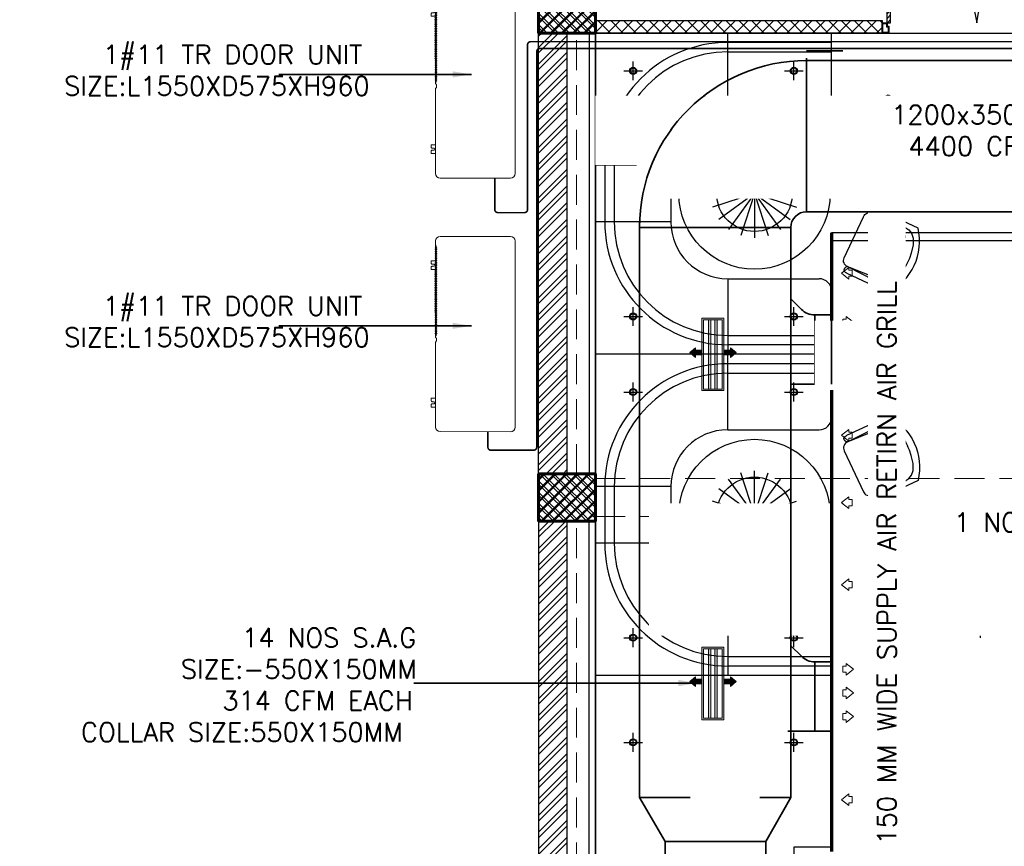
# Model space of a CAD drawing. Header units: inches. Extents: x 110711 to 158499, y 12149 to 19253.
# Tile 7 of 46: x 123003 to 123316, y 17923 to 18185. Entities that reach past the tile are written whole.
import ezdxf

# ---------------------------------------------------------------- set-up
doc = ezdxf.new("R2010")
doc.units = ezdxf.units.IN
doc.header["$MEASUREMENT"] = 0
doc.linetypes.add('HIDDEN', pattern=[0.375, 0.25, -0.125])
doc.layers.add('15w led', color=7, linetype='Continuous', true_color=0xe600e6)
for name, color, linetype, lineweight in [('AC DUCT', 5, 'Continuous', 35), ('HVAC SERVICE', 7, 'Continuous', 35), ('HVAC TEXT PP', 7, 'Continuous', 20), ('PD_COLUMN', 2, 'Continuous', 60), ('PD_ELEVATION_03', 80, 'Continuous', 25), ('PD_HATCH', 45, 'Continuous', 9), ('SAG', 140, 'Continuous', 20)]:
    doc.layers.add(name, color=color, linetype=linetype, lineweight=lineweight)
for name, color, linetype in [('AC REF. PIPE', 1, 'Continuous'), ('AR PLANS', 7, 'Continuous'), ('PD_LIGHTING', 23, 'Continuous'), ('PP-HVAC ODU', 6, 'Continuous')]:
    doc.layers.add(name, color=color, linetype=linetype)
doc.layers.add('PD_BASE', color=8, linetype='Continuous', transparency=0.5)
doc.styles.get("Standard").update_dxf_attribs({"font": 'romans.shx', "height": 6})
doc.dimstyles.new('ISO-10', dxfattribs={"dimtxt": 6, "dimasz": 0.5, "dimexe": 1.25, "dimexo": 0.625, "dimtad": 1, "dimtoh": 1, "dimdec": 1, "dimlunit": 4, "dimtxsty": 'Standard', "dimblk": 'ARCHTICK', "dimcen": 2.5, "dimclrt": 3, "dimadec": 0, "dimazin": 0, "dimtfac": 1, "dimtdec": 1, "dimtmove": 1, "dimatfit": 3, "dimfxl": 1, "dimarcsym": 0})
pattern_1 = [(45, (145443.2833, 25769.4912), (-1.767766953, 1.767766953), []), (135, (145443.2833, 25769.4912), (-1.767766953, -1.767766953), [])]

# ---------------------------------------------------------------- blocks, each defined once
blk = doc.blocks.new('columns2')
at = {"layer": 'PD_HATCH'}
h = blk.add_hatch(dxfattribs=at)
h.set_pattern_fill('ANSI37', color=175, scale=20)
h.paths.add_polyline_path([(387, -250), (387, -268), (369, -268), (369, -250)])
h.paths.add_polyline_path([(18, 0), (18, -15), (0, -15), (0, 0)])
h.paths.add_polyline_path([(18, -828), (18, -813), (0, -813), (0, -828)])
h.paths.add_polyline_path([(201, -870), (186, -870), (186, -888), (201, -888)])
h.paths.add_polyline_path([(570, -870), (555, -870), (555, -888), (570, -888)])
h.paths.add_polyline_path([(754.5, -870), (739.5, -870), (739.5, -888), (754.5, -888)])
h.paths.add_polyline_path([(934.5, -870), (919.5, -870), (919.5, -888), (934.5, -888)])
h.paths.add_polyline_path([(385.5, -870), (370.5, -870), (370.5, -888), (385.5, -888)])
h.paths.add_polyline_path([(201, 42), (186, 42), (186, 60), (201, 60)])
h.paths.add_polyline_path([(387, -578), (387, -560), (369, -560), (369, -578)])
h.paths.add_polyline_path([(1116, -731.5), (1116, -716.5), (1098, -716.5), (1098, -731.5)])
h.paths.add_polyline_path([(1116, -111.5), (1116, -96.5), (1098, -96.5), (1098, -111.5)])
h.paths.add_polyline_path([(1116, -561.5), (1116, -576.5), (1098, -576.5), (1098, -561.5)])
h.paths.add_polyline_path([(1116, -251.5), (1116, -266.5), (1098, -266.5), (1098, -251.5)])
h.paths.add_polyline_path([(0, -731.5), (0, -716.5), (18, -716.5), (18, -731.5)])
h.paths.add_polyline_path([(0, -111.5), (0, -96.5), (18, -96.5), (18, -111.5)])
h.paths.add_polyline_path([(0, -406.5), (0, -421.5), (18, -421.5), (18, -406.5)])
h.paths.add_polyline_path([(0, -561.5), (0, -576.5), (18, -576.5), (18, -561.5)])
h.paths.add_polyline_path([(0, -251.5), (0, -266.5), (18, -266.5), (18, -251.5)])
h.paths.add_polyline_path([(993, -111.5), (993, -99.5), (984, -99.5), (984, -111.5)])
h.paths.add_polyline_path([(993, -189.5), (993, -201.5), (984, -201.5), (984, -189.5)])
h.paths.add_polyline_path([(903, -111.5), (903, -99.5), (912, -99.5), (912, -111.5)])
h.paths.add_polyline_path([(903, -189.5), (903, -201.5), (912, -201.5), (912, -189.5)])
h.paths.add_polyline_path([(75, -870), (60, -870), (60, -888), (75, -888)])
h.paths.add_polyline_path([(1116, -870), (1101, -870), (1101, -888), (1116, -888)])
h.paths.add_polyline_path([(75, 42), (60, 42), (60, 60), (75, 60)])
h.paths.add_polyline_path([(570, 42), (555, 42), (555, 60), (570, 60)])
h.paths.add_polyline_path([(754.5, 42), (739.5, 42), (739.5, 60), (754.5, 60)])
h.paths.add_polyline_path([(934.5, 42), (919.5, 42), (919.5, 60), (934.5, 60)])
h.paths.add_polyline_path([(385.5, 42), (370.5, 42), (370.5, 60), (385.5, 60)])
h.paths.add_polyline_path([(1116, 42), (1101, 42), (1101, 60), (1116, 60)])
h.paths.add_polyline_path([(738, -250), (738, -268), (756, -268), (756, -250)])
h.paths.add_polyline_path([(756, -578), (756, -560), (738, -560), (738, -578)])
at = {"layer": 'PD_COLUMN', "color": 175}
for points in [[(0, -111.5), (0, -96.5), (18, -96.5), (18, -111.5)], [(0, -251.5), (0, -266.5), (18, -266.5), (18, -251.5)]]:
    blk.add_lwpolyline(points, close=True, dxfattribs=at)
at = {"layer": 'PD_HATCH', "color": 175, "linetype": 'HIDDEN', "ltscale": 38}
for p, q in [((0, -251.5), (0, -111.5)), ((12, -251.5), (12, -111.5)), ((18, -253), (187.5, -253)), ((18, -265), (187.5, -265)), ((0, -406.5), (0, -266.5)), ((12, -406.5), (12, -266.5))]:
    blk.add_line(p, q, dxfattribs=at)
blk = doc.blocks.new('PENDANT LIGHT')
at = {"color": 8}
for q in [(-4.42, 13.24), (-0.1, 13.93), (4.23, 13.24), (-8.33, 11.26), (8.13, 11.26), (-11.42, 8.16), (11.23, 8.16), (-13.41, 4.26), (13.22, 4.26), (-14.1, -0.07), (-13.41, -4.4), (-11.42, -8.3), (-8.33, -11.4), (-4.42, -13.39), (-0.1, -14.07), (4.23, -13.39), (8.13, -11.4), (11.23, -8.3), (13.22, -4.4), (13.9, -0.07)]:
    blk.add_line((-0.1, -0.07), q, dxfattribs=at)
blk.add_circle((-0.1, -0.07), 12, dxfattribs=at)
blk = doc.blocks.new('ight 18w')
at = {"color": 8, "lineweight": 25}
for p, q in [((6, 0), (-6, 0)), ((0, 6), (0, -6))]:
    blk.add_line(p, q, dxfattribs=at)
for radius in [4.5, 3.75]:
    blk.add_circle((0, 0), radius, dxfattribs=at)
blk = doc.blocks.new('GFHFGSDF')
at = {"color": 8, "lineweight": 25}
for p, q in [((-3, 0), (3, 0)), ((0, -3), (0, 3))]:
    blk.add_line(p, q, dxfattribs=at)
for radius in [1.12, 0.938]:
    blk.add_circle((0, 0), radius, dxfattribs=at)
blk = doc.blocks.new('door')
h = blk.add_hatch()
h.set_pattern_fill('ANSI31', color=8, scale=10, style=0)
h.set_pattern_definition([(45, (10752.127, -6120.4824), (-0.883883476, 0.883883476), [])])
edge = h.paths.add_edge_path()
edge.add_arc((-14403.84, -18781.42), 31.42, 180, 182.3452)
edge.add_line((-14435.23, -18782.7), (-14403.84, -18782.7))
edge.add_line((-14403.84, -18782.7), (-14403.84, -18781.42))
edge.add_line((-14403.84, -18781.42), (-14435.26, -18781.42))
h = blk.add_hatch()
h.set_pattern_fill('ANSI31', color=8, scale=10, style=0)
h.set_pattern_definition([(45, (10752.127, -6123.4768), (-0.883883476, 0.883883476), [])])
edge = h.paths.add_edge_path()
edge.add_arc((-14403.84, -18848.7), 31.42, 177.6548, 180, ccw=False)
edge.add_line((-14435.23, -18847.41), (-14403.84, -18847.41))
edge.add_line((-14403.84, -18847.41), (-14403.84, -18848.7))
edge.add_line((-14403.84, -18848.7), (-14435.26, -18848.7))
at = {"color": 8}
for p, q in [((-14403.84, -18781.42), (-14435.26, -18781.42)), ((-14403.84, -18780.13), (-14403.84, -18782.7)), ((-14403.84, -18782.7), (-14435.23, -18782.7)), ((-14403.84, -18847.41), (-14435.23, -18847.41)), ((-14403.84, -18849.98), (-14403.84, -18847.41)), ((-14403.84, -18848.7), (-14435.26, -18848.7))]:
    blk.add_line(p, q, dxfattribs=at)
for points in [[(-14399.98, -18782.06), (-14399.98, -18779.49), (-14403.84, -18779.49), (-14403.84, -18781.42), (-14402.55, -18781.42), (-14402.55, -18782.06), (-14399.98, -18782.06)], [(-14399.98, -18848.05), (-14399.98, -18850.62), (-14403.84, -18850.62), (-14403.84, -18848.7), (-14402.55, -18848.7), (-14402.55, -18848.05), (-14399.98, -18848.05)]]:
    blk.add_lwpolyline(points, dxfattribs=at)
for points in [[(-14400.24, -18781.8), (-14400.24, -18779.74), (-14403.58, -18779.74), (-14403.58, -18781.16), (-14402.3, -18781.16), (-14402.3, -18781.8)], [(-14400.24, -18848.31), (-14400.24, -18850.37), (-14403.58, -18850.37), (-14403.58, -18848.95), (-14402.3, -18848.95), (-14402.3, -18848.31)]]:
    blk.add_lwpolyline(points, close=True, dxfattribs=at)
for centre, radius, start, end in [((-14399.51, -18779.61), 35.79, 182.8848, 263.0539), ((-14399.87, -18850.35), 35.42, 96.4258, 177.3294)]:
    blk.add_arc(centre, radius, start, end, dxfattribs=at)
blk = doc.blocks.new('A$C57124B3B')
at = {"color": 8}
for p, q in [((45.6, 504.4), (45.6, 108.7)), ((664.8, 108.7), (664.8, 505.8))]:
    blk.add_line(p, q, dxfattribs=at)
for points in [[(100.1, 525.3), (95.1, 530.4), (90.5, 534.4), (86, 537.4), (81.9, 539.5), (78.1, 540.8), (74.6, 541.6), (71.3, 541.8), (68.3, 541.7), (65.6, 541.4), (63.1, 540.9), (60.9, 540.1), (58.9, 539.2), (57, 538), (55.4, 536.7), (53.9, 535.2), (52.5, 533.5), (51.2, 531.6), (50.1, 529.3), (49, 526.2), (47.9, 521.9), (47, 516.3), (46.1, 509.1), (45.8, 505.8)], [(100.1, 525.3), (91.7, 265), (90, 207.1), (95.2, 175.5), (111, 140.4), (142.7, 110.5), (197.1, 85.9), (269.1, 70.1), (318.3, 64.9), (356.9, 64.9)], [(610.4, 525.3), (618.8, 265), (620.6, 207.1), (615.3, 175.5), (599.5, 140.4), (567.9, 110.5), (513.4, 85.9), (441.4, 70.1), (392.2, 64.9), (353.6, 64.9)], [(610.4, 525.3), (615.4, 530.4), (620.1, 534.4), (624.5, 537.4), (628.6, 539.5), (632.4, 540.8), (636, 541.6), (639.2, 541.8), (642.2, 541.7), (644.9, 541.4), (647.4, 540.9), (649.6, 540.1), (651.7, 539.2), (653.5, 538), (655.1, 536.7), (656.6, 535.2), (658, 533.5), (659.3, 531.6), (660.5, 529.3), (661.5, 526.2), (662.6, 521.9), (663.5, 516.3), (664.4, 509.1), (664.8, 505.8)]]:
    blk.add_lwpolyline(points, dxfattribs=at)
blk.add_lwpolyline([(353.4, 143.9), (309.5, 143.9), (260.3, 150.9), (165.5, 175.5), (135.6, 193), (116.3, 221.1), (100.2, 522.3, -0.429937), (157.5, 582.7), (552.9, 582.7, -0.429937), (610.2, 522.3), (594.1, 221.1), (574.7, 193), (544.9, 175.5), (450, 150.9), (400.9, 143.9), (356.9, 143.9)], format="xyb", dxfattribs=at)
blk.add_arc((355.2, 498.7), 498, 231.56297, 308.43703, dxfattribs=at)
blk = doc.blocks.new('FIXEDSEATING012')
at = {"color": 8}
for p, q in [((0, 0), (0, -102)), ((75, 0), (0, 0)), ((42, -24), (42, 0)), ((75, -3), (75, 0)), ((75, -3), (42, -3)), ((75, -20), (75, -3)), ((42, -6), (75, -6)), ((42, -24), (71, -24)), ((24, -42), (0, -42)), ((3, -42), (3, -60)), ((6, -42), (6, -60)), ((24, -42), (24, -60)), ((24, -60), (0, -60)), ((42, -78), (71, -78)), ((42, -78), (42, -102)), ((75, -102), (75, -82)), ((42, -96), (75, -96)), ((75, -99), (42, -99)), ((75, -102), (0, -102))]:
    blk.add_line(p, q, dxfattribs=at)
blk.add_circle((50.51, -51), 24, dxfattribs=at)
for centre, radius, start, end in [((42, -42), 39, 90, 180), ((42, -42), 36, 90, 180), ((71, -20), 4, 270, 0), ((42, -42), 18, 90, 180), ((42, -60), 39, 180, 270), ((42, -60), 36, 180, 270), ((42, -60), 18, 180, 270), ((71, -82), 4, 0, 90)]:
    blk.add_arc(centre, radius, start, end, dxfattribs=at)
at = {"color": 8, "extrusion": (0, 0, -1), "yscale": 0.03640297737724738, "zscale": -0.03640297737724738}
for p, xscale, rotation in [((-95.77, -16.47), 0.03640297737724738, 245), ((-95.77, -85.53), -0.03640297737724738, 295)]:
    blk.add_blockref('A$C57124B3B', p, dxfattribs=dict(at, xscale=xscale, rotation=rotation))
blk = doc.blocks.new('FF')
at = {"layer": 'PD_BASE'}
h = blk.add_hatch(dxfattribs=at)
h.set_pattern_fill('ANSI32', color=8, scale=10)
h.set_pattern_definition([(45, (5.85, -834.2493), (-2.65165, 2.65165), []), (45, (7.6176, -834.2493), (-2.65165, 2.65165), [])])
h.paths.add_polyline_path([(9, -791.5), (0, -791.5), (0, -873), (9, -873)])
h.paths.add_polyline_path([(370.5, -939), (201, -939), (201, -948), (370.5, -948)])
h.paths.add_polyline_path([(555, -939), (385.5, -939), (385.5, -948), (555, -948)])
h.paths.add_polyline_path([(9, -75), (0, -75), (0, -156.5), (9, -156.5)])
h.paths.add_polyline_path([(9, -171.5), (0, -171.5), (0, -311.5), (9, -311.5)])
h.paths.add_polyline_path([(9, -326.5), (0, -326.5), (0, -466.5), (9, -466.5)])
h.paths.add_polyline_path([(9, -481.5), (0, -481.5), (0, -621.5), (9, -621.5)])
h.paths.add_polyline_path([(9, -636.5), (0, -636.5), (0, -776.5), (9, -776.5)])
h.paths.add_polyline_path([(1101, 0), (934.5, 0), (934.5, -9), (1101, -9)])
h.paths.add_polyline_path([(919.5, 0), (754.5, 0), (754.5, -9), (919.5, -9)])
h.paths.add_polyline_path([(739.5, 0), (570, 0), (570, -9), (739.5, -9)])
h.paths.add_polyline_path([(555, 0), (385.5, 0), (385.5, -9), (555, -9)])
h.paths.add_polyline_path([(186, 0), (75, 0), (75, -9), (186, -9)])
h.paths.add_polyline_path([(60, 0), (0, 0), (0, -60), (9, -60), (9, -9), (60, -9)])
h.paths.add_polyline_path([(9, -888), (0, -888), (0, -948), (60, -948), (60, -939), (9, -939)])
h.paths.add_polyline_path([(186, -939), (75, -939), (75, -948), (186, -948)])
h.paths.add_polyline_path([(594.75, -939), (570, -939), (570, -948), (594.75, -948)])
h.paths.add_polyline_path([(739.5, -939), (714.75, -939), (714.75, -948), (739.5, -948)])
h.paths.add_polyline_path([(777, -939), (754.5, -939), (754.5, -948), (777, -948)])
h.paths.add_polyline_path([(919.5, -939), (897, -939), (897, -948), (919.5, -948)])
h.paths.add_polyline_path([(957, -939), (934.5, -939), (934.5, -948), (957, -948)])
h.paths.add_polyline_path([(1101, -939), (1077, -939), (1077, -948), (1101, -948)])
h.paths.add_polyline_path([(1116, -930), (1107, -930)])
h.paths.add_polyline_path([(1116, -791.5), (1107, -791.5), (1107, -930), (1116, -930)])
h.paths.add_polyline_path([(1116, -636.5), (1107, -636.5), (1107, -776.5), (1116, -776.5)])
h.paths.add_polyline_path([(1116, -326.5), (1107, -326.5), (1107, -621.5), (1116, -621.5)])
h.paths.add_polyline_path([(1116, -18), (1107, -18), (1107, -156.5), (1116, -156.5)])
h.paths.add_polyline_path([(1098, -159.5), (993, -159.5), (993, -168.5), (1098, -168.5)])
h.paths.add_polyline_path([(993, -171.5), (984, -171.5), (984, -249.5), (993, -249.5)])
h.paths.add_polyline_path([(984, -159.5), (912, -159.5), (912, -168.5), (984, -168.5)])
h.paths.add_polyline_path([(912, -171.5), (903, -171.5), (903, -249.5), (912, -249.5)])
h.paths.add_polyline_path([(903, -159.5), (822, -159.5), (822, -261.5), (849, -261.5), (849, -252.5), (831, -252.5), (831, -168.5), (903, -168.5)])
h.paths.add_polyline_path([(903, -252.5), (885, -252.5), (885, -261.5), (903, -261.5)], flags=17)
h.paths.add_polyline_path([(930, -252.5), (912, -252.5), (912, -261.5), (930, -261.5)])
h.paths.add_polyline_path([(984, -252.5), (966, -252.5), (966, -261.5), (984, -261.5)])
h.paths.add_polyline_path([(993, -261.5), (984, -261.5), (984, -324.5), (993, -324.5)])
h.paths.add_polyline_path([(1116, -310.5), (1107, -310.5), (1107, -311.5), (1116, -311.5)])
h.paths.add_polyline_path([(1116, -171.5), (1107, -171.5), (1107, -190.5), (1116, -190.5)])
h.paths.add_polyline_path([(237.75, -9), (237.75, 0), (201, 0), (201, -9)])
h.paths.add_polyline_path([(333.75, 0), (333.75, -9), (370.5, -9), (370.5, 0)])
h = blk.add_hatch(dxfattribs=at)
h.set_pattern_fill('ANSI37', color=8, scale=20)
h.set_pattern_definition(pattern_1)
h.paths.add_polyline_path([(0, -171.5), (0, -156.5), (18, -156.5), (18, -171.5)])
h = blk.add_hatch(dxfattribs=at)
h.set_pattern_fill('ANSI37', color=8, scale=23)
h.set_pattern_definition([(45, (-130667.9912, -18352.4268), (-2.032931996, 2.032931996), []), (135, (-130667.9912, -18352.4268), (-2.032931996, -2.032931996), [])])
h.paths.add_polyline_path([(108.99, -167.5), (18, -167.5), (18, -171.5), (108.99, -171.5)])
h.paths.add_polyline_path([(258.95, -171.5), (258.95, -167.5), (168.93, -167.5), (168.93, -171.5)])
h = blk.add_hatch(dxfattribs=at)
h.set_pattern_fill('ANSI37', color=8, scale=20)
h.set_pattern_definition(pattern_1)
h.paths.add_polyline_path([(0, -311.5), (0, -326.5), (18, -326.5), (18, -311.5)])
at = {"layer": 'PD_BASE', "color": 8, "lineweight": 30}
for p, q in [((0, -311.5), (0, -171.5)), ((9, -171.5), (9, -311.5)), ((0, -326.5), (0, -466.5)), ((9, -326.5), (9, -466.5))]:
    blk.add_line(p, q, dxfattribs=at)
at = {"layer": 'PD_BASE', "color": 8}
for points in [[(0, -171.5), (0, -156.5), (18, -156.5), (18, -171.5)], [(18, -167.5), (108.98, -167.5), (108.98, -171.5), (18, -171.5)], [(16, -171.5), (16, -311.5), (18, -311.5), (18, -171.5)], [(0, -311.5), (0, -326.5), (18, -326.5), (18, -311.5)], [(16, -466.5), (16, -326.5), (18, -326.5), (18, -466.5)]]:
    blk.add_lwpolyline(points, close=True, dxfattribs=at)
at = {"layer": 'PD_ELEVATION_03', "color": 8}
blk.add_lwpolyline([(287.45, -171.5), (287.45, -167), (263.45, -167), (263.45, -122.5), (369, -122.5), (369, -172.5), (443, -172.5), (443, -220.5), (369, -220.5), (369, -237.5), (93, -237.5), (93, -430), (81, -430), (81, -671.5), (93, -671.5), (93, -930), (18, -930), (18, -621.5), (9, -621.5), (9, -481.5), (18, -481.5), (18, -171.5), (93, -171.5), (287.45, -171.5)], dxfattribs=at)
at = {"layer": '15w led', "xscale": -0.5, "yscale": 0.5, "zscale": 0.5, "rotation": 90}
for p in [(140.25, -276), (140.25, -360.5)]:
    blk.add_blockref('ight 18w', p, dxfattribs=at)
at = {"layer": '15w led', "color": 8, "xscale": -0.5, "yscale": 0.5, "zscale": 0.5, "rotation": 89.99999999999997}
blk.add_blockref('ight 18w', (140.25, -360.5), dxfattribs=at)
at = {"layer": 'PD_BASE', "color": 8, "ltscale": 25, "xscale": -0.842675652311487, "yscale": 0.842675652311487, "zscale": 0.842675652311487, "rotation": 89.99999999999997}
blk.add_blockref('door', (-15716.04, -12306.01), dxfattribs=at)
at = {"layer": 'PD_BASE', "color": 8}
for p in [(18, -171.5), (18, -273.5)]:
    blk.add_blockref('FIXEDSEATING012', p, dxfattribs=at)
at = {"layer": 'PD_LIGHTING', "color": 8}
for name, p in [('GFHFGSDF', (30, -183.5)), ('GFHFGSDF', (81, -183.5)), ('PENDANT LIGHT', (68.61, -222.43)), ('GFHFGSDF', (30, -261.5)), ('GFHFGSDF', (81, -261.5)), ('GFHFGSDF', (30, -285.5)), ('GFHFGSDF', (81, -285.5)), ('PENDANT LIGHT', (68.61, -324.43)), ('GFHFGSDF', (30, -363.5)), ('GFHFGSDF', (81, -363.5)), ('GFHFGSDF', (30, -396.75)), ('GFHFGSDF', (81, -396.75))]:
    blk.add_blockref(name, p, dxfattribs=at)
at = {"layer": 'PD_LIGHTING'}
blk.add_blockref('GFHFGSDF', (140.53, -204.5), dxfattribs=at)
blk = doc.blocks.new('zw$BF43')
at = {"layer": 'PP-HVAC ODU', "lineweight": 13}
for p, q in [((23.3, 395), (444.9, 395)), ((444.9, 395), (450.9, 390.6)), ((463.4, 390.6), (470, 395)), ((470, 395), (947.5, 395)), ((0, 22.9), (0.4, 372.1)), ((450.9, 390.6), (463.4, 390.6)), ((970.4, 372.1), (970, 22.9)), ((947.1, 0), (22.9, 0))]:
    blk.add_line(p, q, dxfattribs=at)
for points in [[(138.6, 403.8, 1.000274), (149.2, 403.8), (149.2, 411.3, -0.414298), (154.9, 417.1), (166, 417.1), (166, 395), (121.7, 395), (121.7, 417.1), (132.8, 417.1, -0.414214), (138.6, 411.3), (138.6, 403.8)], [(805, 395), (805, 417.1), (816.1, 417.1, -0.414214), (821.8, 411.3), (821.8, 403.8)], [(821.8, 403.8, 1.000274), (832.4, 403.8), (832.4, 411.3, -0.414298), (838.2, 417.1), (849.2, 417.1), (849.2, 395)]]:
    blk.add_lwpolyline(points, format="xyb", dxfattribs=at)
blk.add_lwpolyline([(923.3, 391.5), (477.2, 391.5, -0.994454), (477.2, 393.8), (923.3, 393.8, -0.993678)], format="xyb", close=True, dxfattribs=at)
for points in [[(488.7, 389.3), (487, 389.3), (487, 396.2), (488.7, 396.2)], [(497.5, 389.3), (495.9, 389.3), (495.9, 396.2), (497.5, 396.2)], [(506.4, 389.3), (504.7, 389.3), (504.7, 396.2), (506.4, 396.2)], [(515.2, 389.3), (513.6, 389.3), (513.6, 396.2), (515.2, 396.2)], [(524.1, 389.3), (522.4, 389.3), (522.4, 396.2), (524.1, 396.2)], [(532.9, 389.3), (531.3, 389.3), (531.3, 396.2), (532.9, 396.2)], [(541.8, 389.3), (540.1, 389.3), (540.1, 396.2), (541.8, 396.2)], [(550.6, 389.3), (549, 389.3), (549, 396.2), (550.6, 396.2)], [(559.5, 389.3), (557.8, 389.3), (557.8, 396.2), (559.5, 396.2)], [(568.3, 389.3), (566.7, 389.3), (566.7, 396.2), (568.3, 396.2)], [(577.2, 389.3), (575.5, 389.3), (575.5, 396.2), (577.2, 396.2)], [(586, 389.3), (584.4, 389.3), (584.4, 396.2), (586, 396.2)], [(594.9, 389.3), (593.2, 389.3), (593.2, 399.4), (594.9, 399.4)], [(603.7, 389.3), (602.1, 389.3), (602.1, 399.4), (603.7, 399.4)], [(612.6, 389.3), (610.9, 389.3), (610.9, 399.4), (612.6, 399.4)], [(621.4, 389.3), (619.8, 389.3), (619.8, 399.4), (621.4, 399.4)], [(630.3, 389.3), (628.6, 389.3), (628.6, 399.4), (630.3, 399.4)], [(639.1, 389.3), (637.5, 389.3), (637.5, 399.4), (639.1, 399.4)], [(648, 389.3), (646.3, 389.3), (646.3, 399.4), (648, 399.4)], [(656.8, 389.3), (655.2, 389.3), (655.2, 399.4), (656.8, 399.4)], [(665.7, 389.3), (664, 389.3), (664, 399.4), (665.7, 399.4)], [(674.5, 389.3), (672.9, 389.3), (672.9, 399.4), (674.5, 399.4)], [(683.4, 389.3), (681.7, 389.3), (681.7, 399.4), (683.4, 399.4)], [(692.3, 389.3), (690.6, 389.3), (690.6, 399.4), (692.3, 399.4)], [(701.1, 389.3), (699.4, 389.3), (699.4, 399.4), (701.1, 399.4)], [(710, 389.3), (708.3, 389.3), (708.3, 399.4), (710, 399.4)], [(718.8, 389.3), (717.1, 389.3), (717.1, 399.4), (718.8, 399.4)], [(727.7, 389.3), (726, 389.3), (726, 399.4), (727.7, 399.4)], [(736.5, 389.3), (734.8, 389.3), (734.8, 399.4), (736.5, 399.4)], [(745.4, 389.3), (743.7, 389.3), (743.7, 399.4), (745.4, 399.4)], [(754.2, 389.3), (752.5, 389.3), (752.5, 399.4), (754.2, 399.4)], [(763.1, 389.3), (761.4, 389.3), (761.4, 399.4), (763.1, 399.4)], [(771.9, 389.3), (770.2, 389.3), (770.2, 399.4), (771.9, 399.4)], [(780.8, 389.3), (779.1, 389.3), (779.1, 399.4), (780.8, 399.4)], [(789.6, 389.3), (787.9, 389.3), (787.9, 399.4), (789.6, 399.4)], [(798.5, 389.3), (796.8, 389.3), (796.8, 399.4), (798.5, 399.4)], [(807.3, 389.3), (805.6, 389.3), (805.6, 399.4), (807.3, 399.4)], [(816.2, 389.3), (814.5, 389.3), (814.5, 396.2), (816.2, 396.2)], [(825, 389.3), (823.3, 389.3), (823.3, 396.2), (825, 396.2)], [(833.9, 389.3), (832.2, 389.3), (832.2, 396.2), (833.9, 396.2)], [(842.7, 389.3), (841, 389.3), (841, 396.2), (842.7, 396.2)], [(851.6, 389.3), (849.9, 389.3), (849.9, 396.2), (851.6, 396.2)], [(860.4, 389.3), (858.8, 389.3), (858.8, 396.2), (860.4, 396.2)], [(869.3, 389.3), (867.6, 389.3), (867.6, 396.2), (869.3, 396.2)], [(878.1, 389.3), (876.5, 389.3), (876.5, 396.2), (878.1, 396.2)], [(887, 389.3), (885.3, 389.3), (885.3, 396.2), (887, 396.2)], [(895.8, 389.3), (894.1, 389.3), (894.1, 396.2), (895.8, 396.2)], [(904.7, 389.3), (903, 389.3), (903, 396.2), (904.7, 396.2)], [(913.5, 389.3), (911.9, 389.3), (911.9, 396.2), (913.5, 396.2)]]:
    blk.add_lwpolyline(points, close=True, dxfattribs=at)
for centre, start, end in [((23.3, 372.1), 90, 179.857), ((947.5, 372.1), 0, 90), ((22.9, 22.9), 180, 270), ((947.1, 22.9), 270, 0)]:
    blk.add_arc(centre, 22.9, start, end, dxfattribs=at)
blk = doc.blocks.new('_ArchTick')
at = {"color": 0, "linetype": 'ByBlock', "const_width": 0.15}
blk.add_lwpolyline([(-0.5, -0.5), (0.5, 0.5)], dxfattribs=at)
blk = doc.blocks.new('zw$AA05')
at = {"layer": 'SAG'}
for p, q in [((-2.44, 0), (-1.23, 1.03)), ((-2.44, 0), (-1.23, -1.03)), ((-1.23, 1.03), (-1.23, 0.5)), ((-1.23, 0.5), (0, 0.5)), ((0, 0.5), (0, 0)), ((0, -0.5), (0, 0)), ((-1.23, -1.03), (-1.23, -0.5)), ((-1.23, -0.5), (0, -0.5))]:
    blk.add_line(p, q, dxfattribs=at)
blk = doc.blocks.new('zw$8A54')
at = {"layer": 'SAG'}
h = blk.add_hatch(color=256, dxfattribs=at)
h.dxf.hatch_style = 1
h.paths.add_polyline_path([(-4.13, -11.5), (2.87, -11.5), (2.87, 11.5), (-4.13, 11.5)])
h.paths.add_polyline_path([(-3.63, -11), (2.37, -11), (2.37, 11), (-3.63, 11)], flags=16)
h = blk.add_hatch(color=256, dxfattribs=at)
h.dxf.hatch_style = 1
h.paths.add_polyline_path([(-0.01, -11), (-0.01, 11), (0.74, 11), (0.74, -11)])
h.paths.add_polyline_path([(-2.01, -11), (-2.01, 11), (-1.25, 11), (-1.25, -11)])
h = blk.add_hatch(color=256, dxfattribs=at)
h.dxf.hatch_style = 1
h.paths.add_polyline_path([(-7.91, 0.6), (-6.1, 2.14), (-6.1, 1.35), (-4.26, 1.35), (-4.26, 0.6), (-4.26, -0.14), (-6.1, -0.14), (-6.1, -0.94)])
h = blk.add_hatch(color=256, dxfattribs=at)
h.dxf.hatch_style = 1
h.paths.add_polyline_path([(3.13, -0.14), (4.97, -0.14), (4.97, -0.94), (6.78, 0.6), (4.97, 2.14), (4.97, 1.35), (3.13, 1.35), (3.13, 0.6)])
at = {"color": 1}
for points in [[(-4.13, 11.5), (2.87, 11.5), (2.87, -11.5), (-4.13, -11.5)], [(2.37, -11), (-3.63, -11), (-3.63, 11), (2.37, 11)], [(-2.01, 11), (-1.25, 11), (-1.25, -11), (-2.01, -11)], [(0.74, 11), (0, 11), (0, -11), (0.74, -11)]]:
    blk.add_lwpolyline(points, close=True, dxfattribs=at)
for points in [[(-2.01, 11), (-1.25, 11), (-1.25, -11), (-2.01, -11)], [(-0.01, 11), (0.74, 11), (0.74, -11), (-0.01, -11)]]:
    blk.add_lwpolyline(points, close=True)
at = {"layer": 'SAG'}
for points in [[(-4.13, 11.5), (2.87, 11.5), (2.87, -11.5), (-4.13, -11.5)], [(-3.63, 11), (2.37, 11), (2.37, -11), (-3.63, -11)]]:
    blk.add_lwpolyline(points, close=True, dxfattribs=at)
for points in [[(-2.12, -11), (-3.63, -11), (-3.63, 11), (-2.12, 11)], [(-1.22, 11), (0, 11)], [(1.1, 11), (2.37, 11), (2.37, -11), (1.1, -11)], [(0, -11), (-1.22, -11)]]:
    blk.add_lwpolyline(points, dxfattribs=at)
at = {"layer": 'SAG', "yscale": 1.5, "zscale": 1.5}
for p, xscale in [((-4.26, 0.6), 1.5), ((3.13, 0.6), -1.5)]:
    blk.add_blockref('zw$AA05', p, dxfattribs=dict(at, xscale=xscale))
blk = doc.blocks.new('zw$C36')
at = {"layer": 'SAG'}
for p, q in [((-2.24, 0), (-0.7, 1.24)), ((-2.24, 0), (-0.7, -1.24)), ((-2.24, 0), (-0.7, -1.24)), ((-0.7, 1.24), (-0.7, 0.65)), ((-0.7, 0.65), (0, 0.65)), ((0, 0.65), (0, 0)), ((0, -0.65), (0, 0)), ((-0.7, -1.24), (-0.7, -0.65)), ((-0.7, -0.65), (0, -0.65))]:
    blk.add_line(p, q, dxfattribs=at)
blk = doc.blocks.new('HVAC SERVICE')
at = {"layer": 'AC DUCT'}
for p, q in [((79.14, -393.17), (93, -393.17)), ((32.01, -414.25), (80.01, -414.25)), ((72.12, -428.25), (80.01, -414.25)), ((72.12, -428.25), (72.12, -650.29))]:
    blk.add_line(p, q, dxfattribs=at)
at = {"layer": 'PP-HVAC ODU', "lineweight": 13, "xscale": 0.06393389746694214, "yscale": 0.06393389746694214, "zscale": 0.06393389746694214, "rotation": 90}
for p in [(-7.45, -217.57), (-7.45, -298.1)]:
    blk.add_blockref('zw$BF43', p, dxfattribs=at)
at = {"layer": 'SAG', "yscale": 1.5, "zscale": 1.5}
for p, xscale in [((99.47, -247.76), 1.5), ((99.47, -299.22), 1.5), ((96.56, -381.05), -1.5), ((96.56, -388.57), -1.5), ((99.47, -414.96), 1.5)]:
    blk.add_blockref('zw$C36', p, dxfattribs=dict(at, xscale=xscale))
at = {"layer": 'HVAC TEXT PP', "insert": (38.05, -323.88), "char_height": 6, "width": 237.4875, "attachment_point": 1, "bg_fill": 2}
blk.add_mtext('\\pi93.773;1 NOS 11 TR DUCT ABLE UNIT \\P\\pi127.77;SIZE:-W1820XD780H475\\P\\pi192.34;CFM 4400\\P\\pi231.49; ', dxfattribs=at)
at = {"layer": 'AC DUCT'}
for p, q in [((83.38, -369.41), (80.01, -366.04)), ((87.62, -371.17), (93, -371.17)), ((87.62, -371.17), (87.62, -393.17))]:
    blk.add_line(p, q, dxfattribs=at)
blk.add_arc((87.62, -365.17), 6, 225, 270, dxfattribs=at)
at = {"layer": 'SAG', "const_width": 1}
blk.add_lwpolyline([(93, -393.17), (93, -371.17)], dxfattribs=at)
at = {"layer": 'SAG', "yscale": 1.5, "zscale": 1.5}
for p, xscale in [((99.47, -320.61), 1.5), ((99.47, -346.67), 1.5), ((96.56, -373.51), -1.5)]:
    blk.add_blockref('zw$C36', p, dxfattribs=dict(at, xscale=xscale))
at = {"layer": 'SAG'}
blk.add_blockref('zw$8A54', (55.91, -378.06), dxfattribs=at)
at = {"layer": 'HVAC TEXT PP', "char_height": 6, "width": 237.4875, "attachment_point": 1, "bg_fill": 2}
for insert in [(-282.06, -175.32), (-282.06, -255.15)]:
    blk.add_mtext('\\pi143.77;1#11 TR DOOR UNIT \\P\\pi131.49;SIZE:L1550XD575XH960', dxfattribs=dict(at, insert=insert))
at = {"layer": 'HVAC TEXT PP', "insert": (67.16, -398.37), "char_height": 6, "width": 237.4875, "attachment_point": 1, "rotation": 270, "bg_fill": 2}
blk.add_mtext('\\pi92.887;800X300MM\\P\\pi96.315;2830 CFM ', dxfattribs=at)
at = {"layer": 'AC DUCT'}
for p, q in [((96.58, -177.11), (85.01, -177.11)), ((85.14, -180.24), (205.51, -180.24)), ((83.38, -259.26), (80.01, -255.88)), ((87.62, -261.01), (93, -261.01)), ((87.62, -261.01), (87.62, -283.01)), ((80.01, -283.01), (93, -283.01)), ((40.12, -428.25), (32.01, -414.25)), ((40.12, -428.25), (72.12, -428.25)), ((40.12, -428.25), (40.12, -650.29))]:
    blk.add_line(p, q, dxfattribs=at)
blk.add_arc((87.62, -255.01), 6, 225, 270, dxfattribs=at)
at = {"layer": 'AC REF. PIPE', "const_width": 0.5, "flags": 128}
blk.add_lwpolyline([(338.78, -391.54), (338.78, -362.67, -0.456362), (342.81, -357.67), (361.81, -357.67, 0.414214), (366.81, -352.67), (366.81, -295.7), (366.81, -179.24, 0.414214), (361.81, -174.24), (-2.51, -174.24, 0.414214), (-3.51, -175.24), (-3.51, -227.53, -0.414214), (-4.51, -228.53), (-12.91, -228.53, -0.414214), (-13.91, -227.53), (-13.91, -217.56)], format="xyb", dxfattribs=at)
at = {"layer": 'AC REF. PIPE', "flags": 128}
blk.add_lwpolyline([(-16.1, -298.09, 0.5, 0.5, 0), (-16.1, -302.98, 0.5, 0.5, 0.414214), (-15.1, -303.98, 0.5, 0.5, 0), (-1.6, -303.98, 0.5, 0.5, 0.414214), (-0.6, -302.98, 0.5, 0.5, 0), (-0.6, -177.37, 0.5, 0.5, -0.414214), (0.4, -176.37, 0.5, 0.5, 0), (319.24, -176.37, 0.5, 0.543, -0.033601), (319.91, -176.41, 0.5, 0.543, -0.033601)], format="xyseb", dxfattribs=at)
at = {"layer": 'SAG', "const_width": 1}
for points in [[(93, -431.5), (93, -234.87)], [(93, -283.01), (93, -261.01)]]:
    blk.add_lwpolyline(points, dxfattribs=at)
at = {"layer": 'SAG'}
blk.add_blockref('zw$8A54', (55.91, -273.56), dxfattribs=at)
at = {"layer": 'SAG', "xscale": -1.5, "yscale": 1.5, "zscale": 1.5}
for p in [(96.56, -263.35), (96.56, -270.9), (96.56, -278.41)]:
    blk.add_blockref('zw$C36', p, dxfattribs=at)
at = {"layer": 'HVAC TEXT PP'}
for points in [[(-21.33, -184.63), (-82.48, -184.63)], [(-21.33, -264.47), (-82.48, -264.47)]]:
    blk.add_leader(points, dimstyle='ISO-10', override={"dimasz": 6, "dimtad": 0}, dxfattribs=at)
at = {"layer": 'HVAC TEXT PP', "char_height": 6, "width": 237.4875, "attachment_point": 1, "bg_fill": 2}
for s, insert in [('\\pi90.887;1200x350MM\\P\\pi96.315;4400 CFM ', (21.02, -194.43)), ('\\pi198.34;800 CFM \\P\\pi217.49;F.A.D', (90.58, -265.87)), ('\\pi175.77;14 NOS S.A.G\\P\\pi156.34;SIZE:-550X150MM\\P\\pi169.49;314 CFM EACH\\P\\pi124.63;COLLAR SIZE:550X150MM ', (-269.88, -360.5))]:
    blk.add_mtext(s, dxfattribs=dict(at, insert=insert))
at = {"layer": 'AC DUCT'}
for p, q in [((93, -283.01), (93, -261.01)), ((93, -393.17), (93, -371.17))]:
    blk.add_line(p, q, dxfattribs=at)
at = {"layer": 'HVAC TEXT PP', "insert": (34.07, -205.13), "char_height": 6, "width": 237.4875, "attachment_point": 1, "bg_fill": 2}
blk.add_mtext('\\pi185.49;LIQUID 15.8\\P\\pi165.49;SUCTION :-28.5 ', dxfattribs=at)
at = {"layer": 'HVAC TEXT PP'}
blk.add_leader([(50.38, -377.92), (-39.63, -377.92)], dimstyle='ISO-10', override={"dimasz": 6, "dimtad": 0}, dxfattribs=at)
at = {"layer": 'AC DUCT'}
for p, q in [((85.01, -228.24), (85.01, -179.51)), ((96.58, -228.24), (85.01, -228.24)), ((32.01, -231.5), (32.01, -414.25)), ((80.01, -233.24), (32.01, -233.24)), ((80.01, -233.24), (80.01, -414.25))]:
    blk.add_line(p, q, dxfattribs=at)
for radius in [53, 5]:
    blk.add_arc((85.01, -233.24), radius, 90, 180, dxfattribs=at)
at = {"layer": 'HVAC TEXT PP', "insert": (107.52, -459.83), "char_height": 6, "width": 237.4875, "attachment_point": 1, "rotation": 90, "bg_fill": 2}
blk.add_mtext('\\pi30.63;150 MM WIDE SUPPLY AIR RETIRN AIR GRILL', dxfattribs=at)
at = {"layer": 'AC DUCT'}
blk.add_line((85.14, -228.24), (205.51, -228.24), dxfattribs=at)

msp = doc.modelspace()

# ---------------------------------------------------------------- linework, layer by layer
at = {"layer": 'AR PLANS'}
msp.add_line((123260.99, 18117.56), (123536.99, 18117.56), dxfattribs=at)

# ---------------------------------------------------------------- block references
for name, p in [('FF', (123167.99, 18352.43)), ('columns2', (123167.99, 18292.43))]:
    msp.add_blockref(name, p, dxfattribs=at)

# ---------------------------------------------------------------- next in the draw order: block references
at = {"layer": 'HVAC SERVICE'}
msp.add_blockref('HVAC SERVICE', (123167.99, 18352.43), dxfattribs=at)

doc.saveas('drawing.dxf')
